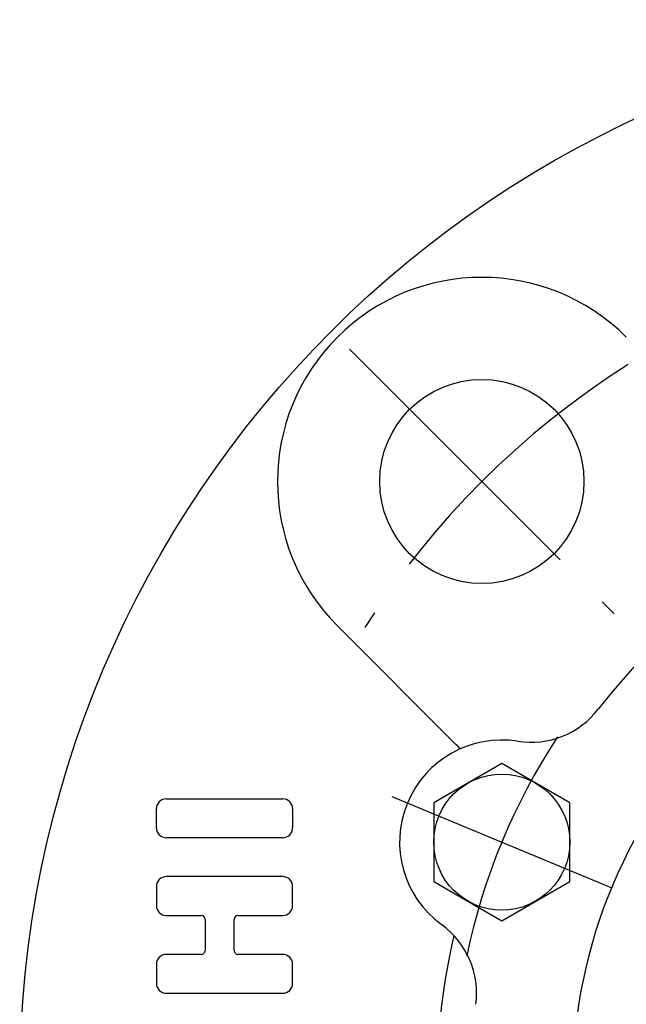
# Model space of a CAD drawing. Extents: x -67 to 156, y -68 to 157.
# Tile 2 of 9: x -62 to -27, y 5 to 62. Entities that reach past the tile are written whole.
import ezdxf

# ---------------------------------------------------------------- set-up
doc = ezdxf.new("R2010")
doc.units = 0
doc.header["$LTSCALE"] = 14
doc.linetypes.add('CENTER', pattern=[2, 1.25, -0.25, 0.25, -0.25])
doc.layers.get('0').update_dxf_attribs({"linetype": 'CONTINUOUS'})
doc.layers.add('1', color=3, linetype='CONTINUOUS')
doc.layers.add('CENTER', color=1, linetype='CENTER')

msp = doc.modelspace()

# ---------------------------------------------------------------- linework, layer by layer
for p, q in [((-43.841, 26.87), (-36.875, 19.905)), ((-34.184, 18.778), (-38.184, 16.469)), ((-30.184, 16.469), (-34.184, 18.778)), ((-38.184, 16.469), (-38.184, 11.85)), ((-30.184, 11.85), (-30.184, 16.469)), ((-38.184, 11.85), (-34.184, 9.54)), ((-34.184, 9.54), (-30.184, 11.85))]:
    msp.add_line(p, q)
for centre, radius in [((0, 0), 62.5), ((-35.355, 35.355), 6), ((0, 0), 30), ((-34.184, 14.159), 4)]:
    msp.add_circle(centre, radius)
for centre, radius, start, end in [((-35.355, 35.355), 12, 45, 225), ((0, 0), 36, 37.61768, 142.38232), ((-32.476, 25.026), 5, 261.07062, 322.38232), ((-34.184, 14.159), 6, 81.07062, 233.92938), ((-41.118, 15.662), 6, 41.5225, 45), ((-40.66, 5.268), 5, 352.61768, 53.92938), ((0, 0), 38, 166.8089, 206.59152)]:
    msp.add_arc(centre, radius, start, end)
at = {"layer": '1'}
for p, q in [((-53.899, 16.704), (-47.042, 16.704)), ((-54.47, 14.989), (-54.47, 16.132)), ((-46.47, 16.132), (-46.47, 14.989)), ((-47.042, 14.418), (-53.899, 14.418)), ((-47.042, 12.132), (-53.899, 12.132)), ((-54.47, 11.561), (-54.47, 10.418)), ((-46.47, 10.418), (-46.47, 11.561)), ((-53.899, 9.847), (-51.842, 9.847)), ((-49.67, 9.847), (-47.042, 9.847)), ((-51.613, 9.618), (-51.613, 7.789)), ((-49.899, 7.789), (-49.899, 9.618)), ((-51.842, 7.561), (-53.899, 7.561)), ((-47.042, 7.561), (-49.67, 7.561)), ((-54.47, 6.989), (-54.47, 5.847)), ((-46.47, 5.847), (-46.47, 6.989)), ((-53.899, 5.275), (-47.042, 5.275))]:
    msp.add_line(p, q, dxfattribs=at)
for centre, radius, start, end in [((-53.899, 16.132), 0.571, 90, 180), ((-47.042, 16.132), 0.571, 0, 90), ((-53.899, 14.989), 0.571, 180, 270), ((-47.042, 14.989), 0.571, 270, 0), ((-53.899, 11.561), 0.571, 90, 180), ((-47.042, 11.561), 0.571, 0, 90), ((-53.899, 10.418), 0.571, 180, 270), ((-47.042, 10.418), 0.571, 270, 0), ((-51.842, 9.618), 0.229, 0, 90), ((-49.67, 9.618), 0.229, 90, 180), ((-53.899, 6.989), 0.571, 90, 180), ((-51.842, 7.789), 0.229, 270, 0), ((-49.67, 7.789), 0.229, 180, 270), ((-47.042, 6.989), 0.571, 0, 90), ((-53.899, 5.847), 0.571, 180, 270), ((-47.042, 5.847), 0.571, 270, 0)]:
    msp.add_arc(centre, radius, start, end, dxfattribs=at)
at = {"layer": 'CENTER'}
for p, q in [((-43.134, 43.134), (-27.577, 27.577)), ((-40.651, 16.838), (-27.716, 11.481))]:
    msp.add_line(p, q, dxfattribs=at)
for radius, start, end in [(50, 122.36937, 147.63063), (37, 146.64403, 168.35597)]:
    msp.add_arc((0, 0), radius, start, end, dxfattribs=at)

doc.saveas('drawing.dxf')
